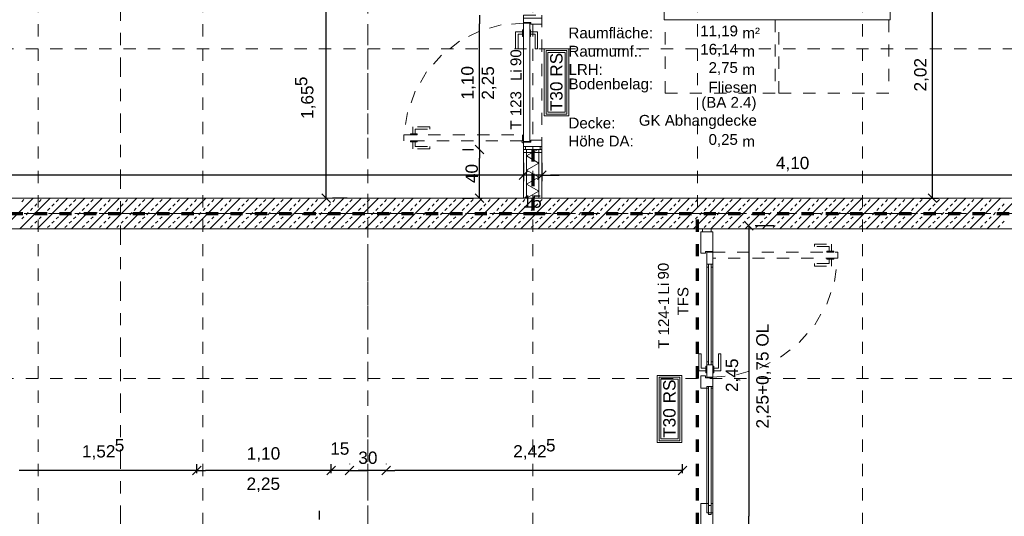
# Model space of a CAD drawing. Header units: metres. Extents: x -45.2 to 14.3, y -31.8 to 10.2.
# Tile 61 of 152: x -31.2 to -23.1, y -7.9 to -3.8. Entities that reach past the tile are written whole.
import ezdxf

# ---------------------------------------------------------------- set-up
doc = ezdxf.new("R2010")
doc.units = ezdxf.units.M
doc.header["$LTSCALE"] = 0.05
for name, pattern in [('Achsen 01', [5.291531, 3.175, -1.058062, 0.352704, -0.705764]), ('gestrichelt - 01', [2, 1, -1]), ('ISO-07 Punktiert', [0.889, 0.127, -0.762]), ('Raster 01', [2, 1, -1]), ('VW-01 Strichlinie kurz', [2, 1, -1])]:
    doc.linetypes.add(name, pattern=pattern)
doc.layers.get('0').update_dxf_attribs({"lineweight": 25})
for name, color, linetype, lineweight in [('013_Beton und Stahlbetonarbeiten-000 Unterzüge', 7, 'ISO-07 Punktiert', 13), ('013_Beton und Stahlbetonarbeiten-340 Innenwände', 7, 'Continuous', 18), ('027_Tischlerarbeiten-340 Innentüren', 7, 'Continuous', 9), ('031_Metallbauarbeiten-340 Innentüren _ Elemente', 7, 'Continuous', 9), ('039_Trockenbauarbeiten-000 Sturz', 7, 'ISO-07 Punktiert', 9), ('039_Trockenbauarbeiten-340 Gipskarton', 7, 'Continuous', 9), ('AV1-Brandschutzkonzept-Brandschutzkonzept', 7, 'Continuous', 5), ('AV1-Einrichtung Bemaßung', 7, 'Continuous', 9), ('AV1-Schnitt Achsen', 7, 'Achsen 01', 18), ('AV1-Stempel-Raumstempel', 7, 'Continuous', 9)]:
    doc.layers.add(name, color=color, linetype=linetype, lineweight=lineweight)
for name, color, linetype, lineweight, true_color in [('039_Trockenbauarbeiten-340 Dämmung', 7, 'Continuous', 9, 0xc0c0c0), ('045_Sanitärausstattung-allg.', 9, 'Continuous', 9, 0x808080), ('AV1-Achsen', 1, 'Achsen 01', 18, 0xff0000), ('AV1-Raster', 7, 'Raster 01', 9, 0xa6a6a6)]:
    doc.layers.add(name, color=color, linetype=linetype, lineweight=lineweight, true_color=true_color)
doc.styles.add('Arial', font='arial.ttf')

msp = doc.modelspace()

# ---------------------------------------------------------------- linework, layer by layer
at = {"color": 0, "linetype": 'ByBlock', "lineweight": -2}
for p, q in [((-27.436, -3.775), (-27.436, -3.8457)), ((-27.436, -4.875), (-27.436, -4.8043)), ((-27.436, -4.875), (-27.436, -4.9457)), ((-27.075, -5.085), (-27.1457, -5.085)), ((-27.075, -5.085), (-27.1457, -5.085)), ((-26.925, -5.085), (-26.8543, -5.085)), ((-26.925, -5.085), (-26.8543, -5.085)), ((-28.69, -5.275), (-28.69, -5.2043)), ((-27.436, -5.275), (-27.436, -5.2043)), ((-23.7274, -5.275), (-23.7274, -5.2043)), ((-25.23, -5.5), (-25.23, -5.5707)), ((-29.75, -7.5034), (-29.8207, -7.5034)), ((-29.75, -7.5034), (-29.6793, -7.5034)), ((-28.65, -7.5034), (-28.7207, -7.5034)), ((-28.65, -7.5034), (-28.7207, -7.5034)), ((-28.5, -7.5034), (-28.4293, -7.5034)), ((-28.5, -7.5034), (-28.4293, -7.5034)), ((-28.2, -7.5034), (-28.2707, -7.5034)), ((-28.2, -7.5034), (-28.1293, -7.5034)), ((-25.775, -7.5034), (-25.8457, -7.5034)), ((-25.23, -7.95), (-25.23, -7.8793))]:
    msp.add_line(p, q, dxfattribs=at)
at = {"color": 0, "linetype": 'Continuous', "lineweight": 15}
for p, q in [((-27.4006, -4.9104), (-27.4713, -4.8396)), ((-27.4713, -4.8396), (-27.4006, -4.9104)), ((-27.0396, -5.0497), (-27.1104, -5.1204)), ((-27.0396, -5.0497), (-27.1104, -5.1204)), ((-26.9604, -5.1204), (-26.8896, -5.0497)), ((-26.9604, -5.1204), (-26.8896, -5.0497)), ((-28.6546, -5.3104), (-28.7254, -5.2396)), ((-27.4006, -5.3104), (-27.4713, -5.2396)), ((-23.692, -5.3104), (-23.7627, -5.2396)), ((-25.2654, -5.4646), (-25.1946, -5.5354)), ((-29.7146, -7.468), (-29.7854, -7.5387)), ((-29.7854, -7.5387), (-29.7146, -7.468)), ((-28.6146, -7.468), (-28.6854, -7.5387)), ((-28.6146, -7.468), (-28.6854, -7.5387)), ((-28.5354, -7.5387), (-28.4646, -7.468)), ((-28.5354, -7.5387), (-28.4646, -7.468)), ((-28.1646, -7.468), (-28.2354, -7.5387)), ((-28.2354, -7.5387), (-28.1646, -7.468)), ((-25.7396, -7.468), (-25.8104, -7.5387))]:
    msp.add_line(p, q, dxfattribs=at)
at = {"layer": '013_Beton und Stahlbetonarbeiten-000 Unterzüge', "linetype": 'VW-01 Strichlinie kurz'}
msp.add_line((-25.525, -16.075), (-25.525, -5.525), dxfattribs=at)
at = {"layer": '013_Beton und Stahlbetonarbeiten-340 Innenwände', "color": 251, "linetype": 'Continuous', "lineweight": 13, "true_color": 0x4c4c4c}
for p, q in [((-31.0909, -5.275), (-31.3409, -5.525)), ((-30.9495, -5.275), (-31.1995, -5.525)), ((-31.1834, -5.3033), (-31.1657, -5.2856)), ((-30.8081, -5.275), (-31.0581, -5.525)), ((-31.042, -5.3033), (-31.0243, -5.2856)), ((-30.6666, -5.275), (-30.9166, -5.525)), ((-30.9006, -5.3033), (-30.8829, -5.2856)), ((-30.5252, -5.275), (-30.7752, -5.525)), ((-30.7591, -5.3033), (-30.7415, -5.2856)), ((-30.3838, -5.275), (-30.6338, -5.525)), ((-30.6177, -5.3033), (-30.6, -5.2856)), ((-30.2424, -5.275), (-30.4924, -5.525)), ((-30.4763, -5.3033), (-30.4586, -5.2856)), ((-30.101, -5.275), (-30.351, -5.525)), ((-30.3349, -5.3033), (-30.3172, -5.2856)), ((-29.9595, -5.275), (-30.2095, -5.525)), ((-30.1935, -5.3033), (-30.1758, -5.2856)), ((-29.8181, -5.275), (-30.0681, -5.525)), ((-30.052, -5.3033), (-30.0344, -5.2856)), ((-29.6767, -5.275), (-29.9267, -5.525)), ((-29.9106, -5.3033), (-29.8929, -5.2856)), ((-29.5353, -5.275), (-29.7853, -5.525)), ((-29.7692, -5.3033), (-29.7515, -5.2856)), ((-29.3939, -5.275), (-29.6439, -5.525)), ((-29.6278, -5.3033), (-29.6101, -5.2856)), ((-29.2524, -5.275), (-29.5024, -5.525)), ((-29.4864, -5.3033), (-29.4687, -5.2856)), ((-29.111, -5.275), (-29.361, -5.525)), ((-29.3449, -5.3033), (-29.3273, -5.2856)), ((-28.9696, -5.275), (-29.2196, -5.525)), ((-29.2035, -5.3033), (-29.1858, -5.2856)), ((-28.8282, -5.275), (-29.0782, -5.525)), ((-29.0621, -5.3033), (-29.0444, -5.2856)), ((-28.6867, -5.275), (-28.9367, -5.525)), ((-28.9207, -5.3033), (-28.903, -5.2856)), ((-28.5453, -5.275), (-28.7953, -5.525)), ((-28.7792, -5.3033), (-28.7616, -5.2856)), ((-28.4039, -5.275), (-28.6539, -5.525)), ((-28.6378, -5.3033), (-28.6201, -5.2856)), ((-28.2625, -5.275), (-28.5125, -5.525)), ((-28.4964, -5.3033), (-28.4787, -5.2856)), ((-28.1211, -5.275), (-28.3711, -5.525)), ((-28.355, -5.3033), (-28.3373, -5.2856)), ((-27.9796, -5.275), (-28.2296, -5.525)), ((-28.2136, -5.3033), (-28.1959, -5.2856)), ((-27.8382, -5.275), (-28.0882, -5.525)), ((-28.0721, -5.3033), (-28.0545, -5.2856)), ((-27.6968, -5.275), (-27.9468, -5.525)), ((-27.9307, -5.3033), (-27.913, -5.2856)), ((-27.5554, -5.275), (-27.8054, -5.525)), ((-27.7893, -5.3033), (-27.7716, -5.2856)), ((-27.414, -5.275), (-27.664, -5.525)), ((-27.6479, -5.3033), (-27.6302, -5.2856)), ((-27.2725, -5.275), (-27.5225, -5.525)), ((-27.5065, -5.3033), (-27.4888, -5.2856)), ((-27.1311, -5.275), (-27.3811, -5.525)), ((-27.365, -5.3033), (-27.3474, -5.2856)), ((-26.9897, -5.275), (-27.2397, -5.525)), ((-27.2236, -5.3033), (-27.2059, -5.2856)), ((-26.8483, -5.275), (-27.0983, -5.525)), ((-27.0822, -5.3033), (-27.0645, -5.2856)), ((-26.7068, -5.275), (-26.9568, -5.525)), ((-26.9408, -5.3033), (-26.9231, -5.2856)), ((-26.5654, -5.275), (-26.8154, -5.525)), ((-26.7993, -5.3033), (-26.7817, -5.2856)), ((-26.424, -5.275), (-26.674, -5.525)), ((-26.6579, -5.3033), (-26.6402, -5.2856)), ((-26.2826, -5.275), (-26.5326, -5.525)), ((-26.5165, -5.3033), (-26.4988, -5.2856)), ((-26.1412, -5.275), (-26.3912, -5.525)), ((-26.3751, -5.3033), (-26.3574, -5.2856)), ((-25.9997, -5.275), (-26.2497, -5.525)), ((-26.2337, -5.3033), (-26.216, -5.2856)), ((-25.8583, -5.275), (-26.1083, -5.525)), ((-26.0922, -5.3033), (-26.0746, -5.2856)), ((-25.7169, -5.275), (-25.9669, -5.525)), ((-25.9508, -5.3033), (-25.9331, -5.2856)), ((-25.5755, -5.275), (-25.8255, -5.525)), ((-25.8094, -5.3033), (-25.7917, -5.2856)), ((-25.4341, -5.275), (-25.6841, -5.525)), ((-25.668, -5.3033), (-25.6503, -5.2856)), ((-25.2926, -5.275), (-25.5426, -5.525)), ((-25.5266, -5.3033), (-25.5089, -5.2856)), ((-25.1512, -5.275), (-25.4012, -5.525)), ((-25.3851, -5.3033), (-25.3675, -5.2856)), ((-25.0098, -5.275), (-25.2598, -5.525)), ((-25.2437, -5.3033), (-25.226, -5.2856)), ((-24.8684, -5.275), (-25.1184, -5.525)), ((-25.1023, -5.3033), (-25.0846, -5.2856)), ((-24.7269, -5.275), (-24.9769, -5.525)), ((-24.9609, -5.3033), (-24.9432, -5.2856)), ((-24.5855, -5.275), (-24.8355, -5.525)), ((-24.8194, -5.3033), (-24.8018, -5.2856)), ((-24.4441, -5.275), (-24.6941, -5.525)), ((-24.678, -5.3033), (-24.6603, -5.2856)), ((-24.3027, -5.275), (-24.5527, -5.525)), ((-24.5366, -5.3033), (-24.5189, -5.2856)), ((-24.1613, -5.275), (-24.4113, -5.525)), ((-24.3952, -5.3033), (-24.3775, -5.2856)), ((-24.0198, -5.275), (-24.2698, -5.525)), ((-24.2538, -5.3033), (-24.2361, -5.2856)), ((-23.8784, -5.275), (-24.1284, -5.525)), ((-24.1123, -5.3033), (-24.0947, -5.2856)), ((-23.737, -5.275), (-23.987, -5.525)), ((-23.9709, -5.3033), (-23.9532, -5.2856)), ((-23.5956, -5.275), (-23.8456, -5.525)), ((-23.8295, -5.3033), (-23.8118, -5.2856)), ((-23.4542, -5.275), (-23.7042, -5.525)), ((-23.6881, -5.3033), (-23.6704, -5.2856)), ((-23.3127, -5.275), (-23.5627, -5.525)), ((-23.5467, -5.3033), (-23.529, -5.2856)), ((-23.1713, -5.275), (-23.4213, -5.525)), ((-23.4052, -5.3033), (-23.3876, -5.2856)), ((-23.0299, -5.275), (-23.2799, -5.525)), ((-23.2638, -5.3033), (-23.2461, -5.2856)), ((-31.1481, -5.4094), (-31.1304, -5.3917)), ((-31.1127, -5.374), (-31.095, -5.3563)), ((-31.0773, -5.3387), (-31.0597, -5.321)), ((-31.0066, -5.4094), (-30.989, -5.3917)), ((-30.9713, -5.374), (-30.9536, -5.3563)), ((-30.9359, -5.3387), (-30.9182, -5.321)), ((-30.8652, -5.4094), (-30.8475, -5.3917)), ((-30.8299, -5.374), (-30.8122, -5.3563)), ((-30.7945, -5.3387), (-30.7768, -5.321)), ((-30.7238, -5.4094), (-30.7061, -5.3917)), ((-30.6884, -5.374), (-30.6708, -5.3563)), ((-30.6531, -5.3387), (-30.6354, -5.321)), ((-30.5824, -5.4094), (-30.5647, -5.3917)), ((-30.547, -5.374), (-30.5293, -5.3563)), ((-30.5117, -5.3387), (-30.494, -5.321)), ((-30.4409, -5.4094), (-30.4233, -5.3917)), ((-30.4056, -5.374), (-30.3879, -5.3563)), ((-30.3702, -5.3387), (-30.3526, -5.321)), ((-30.2995, -5.4094), (-30.2818, -5.3917)), ((-30.2642, -5.374), (-30.2465, -5.3563)), ((-30.2288, -5.3387), (-30.2111, -5.321)), ((-30.1581, -5.4094), (-30.1404, -5.3917)), ((-30.1227, -5.374), (-30.1051, -5.3563)), ((-30.0874, -5.3387), (-30.0697, -5.321)), ((-30.0167, -5.4094), (-29.999, -5.3917)), ((-29.9813, -5.374), (-29.9636, -5.3563)), ((-29.946, -5.3387), (-29.9283, -5.321)), ((-29.8753, -5.4094), (-29.8576, -5.3917)), ((-29.8399, -5.374), (-29.8222, -5.3563)), ((-29.8046, -5.3387), (-29.7869, -5.321)), ((-29.7338, -5.4094), (-29.7162, -5.3917)), ((-29.6985, -5.374), (-29.6808, -5.3563)), ((-29.6631, -5.3387), (-29.6455, -5.321)), ((-29.5924, -5.4094), (-29.5747, -5.3917)), ((-29.5571, -5.374), (-29.5394, -5.3563)), ((-29.5217, -5.3387), (-29.504, -5.321)), ((-29.451, -5.4094), (-29.4333, -5.3917)), ((-29.4156, -5.374), (-29.398, -5.3563)), ((-29.3803, -5.3387), (-29.3626, -5.321)), ((-29.3096, -5.4094), (-29.2919, -5.3917)), ((-29.2742, -5.374), (-29.2565, -5.3563)), ((-29.2389, -5.3387), (-29.2212, -5.321)), ((-29.1682, -5.4094), (-29.1505, -5.3917)), ((-29.1328, -5.374), (-29.1151, -5.3563)), ((-29.0974, -5.3387), (-29.0798, -5.321)), ((-29.0267, -5.4094), (-29.0091, -5.3917)), ((-28.9914, -5.374), (-28.9737, -5.3563)), ((-28.956, -5.3387), (-28.9383, -5.321)), ((-28.8853, -5.4094), (-28.8676, -5.3917)), ((-28.85, -5.374), (-28.8323, -5.3563)), ((-28.8146, -5.3387), (-28.7969, -5.321)), ((-28.7439, -5.4094), (-28.7262, -5.3917)), ((-28.7085, -5.374), (-28.6909, -5.3563)), ((-28.6732, -5.3387), (-28.6555, -5.321)), ((-28.6025, -5.4094), (-28.5848, -5.3917)), ((-28.5671, -5.374), (-28.5494, -5.3563)), ((-28.5318, -5.3387), (-28.5141, -5.321)), ((-28.461, -5.4094), (-28.4434, -5.3917)), ((-28.4257, -5.374), (-28.408, -5.3563)), ((-28.3903, -5.3387), (-28.3727, -5.321)), ((-28.3196, -5.4094), (-28.3019, -5.3917)), ((-28.2843, -5.374), (-28.2666, -5.3563)), ((-28.2489, -5.3387), (-28.2312, -5.321)), ((-28.1782, -5.4094), (-28.1605, -5.3917)), ((-28.1428, -5.374), (-28.1252, -5.3563)), ((-28.1075, -5.3387), (-28.0898, -5.321)), ((-28.0368, -5.4094), (-28.0191, -5.3917)), ((-28.0014, -5.374), (-27.9838, -5.3563)), ((-27.9661, -5.3387), (-27.9484, -5.321)), ((-27.8954, -5.4094), (-27.8777, -5.3917)), ((-27.86, -5.374), (-27.8423, -5.3563)), ((-27.8247, -5.3387), (-27.807, -5.321)), ((-27.7539, -5.4094), (-27.7363, -5.3917)), ((-27.7186, -5.374), (-27.7009, -5.3563)), ((-27.6832, -5.3387), (-27.6656, -5.321)), ((-27.6125, -5.4094), (-27.5948, -5.3917)), ((-27.5772, -5.374), (-27.5595, -5.3563)), ((-27.5418, -5.3387), (-27.5241, -5.321)), ((-27.4711, -5.4094), (-27.4534, -5.3917)), ((-27.4357, -5.374), (-27.4181, -5.3563)), ((-27.4004, -5.3387), (-27.3827, -5.321)), ((-27.3297, -5.4094), (-27.312, -5.3917)), ((-27.2943, -5.374), (-27.2766, -5.3563)), ((-27.259, -5.3387), (-27.2413, -5.321)), ((-27.1883, -5.4094), (-27.1706, -5.3917)), ((-27.1529, -5.374), (-27.1352, -5.3563)), ((-27.1175, -5.3387), (-27.0999, -5.321)), ((-27.0468, -5.4094), (-27.0292, -5.3917)), ((-27.0115, -5.374), (-26.9938, -5.3563)), ((-26.9761, -5.3387), (-26.9584, -5.321)), ((-26.9054, -5.4094), (-26.8877, -5.3917)), ((-26.8701, -5.374), (-26.8524, -5.3563)), ((-26.8347, -5.3387), (-26.817, -5.321)), ((-26.764, -5.4094), (-26.7463, -5.3917)), ((-26.7286, -5.374), (-26.711, -5.3563)), ((-26.6933, -5.3387), (-26.6756, -5.321)), ((-26.6226, -5.4094), (-26.6049, -5.3917)), ((-26.5872, -5.374), (-26.5695, -5.3563)), ((-26.5519, -5.3387), (-26.5342, -5.321)), ((-26.4811, -5.4094), (-26.4635, -5.3917)), ((-26.4458, -5.374), (-26.4281, -5.3563)), ((-26.4104, -5.3387), (-26.3928, -5.321)), ((-26.3397, -5.4094), (-26.322, -5.3917)), ((-26.3044, -5.374), (-26.2867, -5.3563)), ((-26.269, -5.3387), (-26.2513, -5.321)), ((-26.1983, -5.4094), (-26.1806, -5.3917)), ((-26.163, -5.374), (-26.1453, -5.3563)), ((-26.1276, -5.3387), (-26.1099, -5.321)), ((-26.0569, -5.4094), (-26.0392, -5.3917)), ((-26.0215, -5.374), (-26.0039, -5.3563)), ((-25.9862, -5.3387), (-25.9685, -5.321)), ((-25.9155, -5.4094), (-25.8978, -5.3917)), ((-25.8801, -5.374), (-25.8624, -5.3563)), ((-25.8448, -5.3387), (-25.8271, -5.321)), ((-25.774, -5.4094), (-25.7564, -5.3917)), ((-25.7387, -5.374), (-25.721, -5.3563)), ((-25.7033, -5.3387), (-25.6857, -5.321)), ((-25.6326, -5.4094), (-25.6149, -5.3917)), ((-25.5973, -5.374), (-25.5796, -5.3563)), ((-25.5619, -5.3387), (-25.5442, -5.321)), ((-25.4912, -5.4094), (-25.4735, -5.3917)), ((-25.4558, -5.374), (-25.4382, -5.3563)), ((-25.4205, -5.3387), (-25.4028, -5.321)), ((-25.3498, -5.4094), (-25.3321, -5.3917)), ((-25.3144, -5.374), (-25.2967, -5.3563)), ((-25.2791, -5.3387), (-25.2614, -5.321)), ((-25.2084, -5.4094), (-25.1907, -5.3917)), ((-25.173, -5.374), (-25.1553, -5.3563)), ((-25.1376, -5.3387), (-25.12, -5.321)), ((-25.0669, -5.4094), (-25.0493, -5.3917)), ((-25.0316, -5.374), (-25.0139, -5.3563)), ((-24.9962, -5.3387), (-24.9785, -5.321)), ((-24.9255, -5.4094), (-24.9078, -5.3917)), ((-24.8902, -5.374), (-24.8725, -5.3563)), ((-24.8548, -5.3387), (-24.8371, -5.321)), ((-24.7841, -5.4094), (-24.7664, -5.3917)), ((-24.7487, -5.374), (-24.7311, -5.3563)), ((-24.7134, -5.3387), (-24.6957, -5.321)), ((-24.6427, -5.4094), (-24.625, -5.3917)), ((-24.6073, -5.374), (-24.5896, -5.3563)), ((-24.572, -5.3387), (-24.5543, -5.321)), ((-24.5012, -5.4094), (-24.4836, -5.3917)), ((-24.4659, -5.374), (-24.4482, -5.3563)), ((-24.4305, -5.3387), (-24.4129, -5.321)), ((-24.3598, -5.4094), (-24.3422, -5.3917)), ((-24.3245, -5.374), (-24.3068, -5.3563)), ((-24.2891, -5.3387), (-24.2714, -5.321)), ((-24.2184, -5.4094), (-24.2007, -5.3917)), ((-24.1831, -5.374), (-24.1654, -5.3563)), ((-24.1477, -5.3387), (-24.13, -5.321)), ((-24.077, -5.4094), (-24.0593, -5.3917)), ((-24.0416, -5.374), (-24.024, -5.3563)), ((-24.0063, -5.3387), (-23.9886, -5.321)), ((-23.9356, -5.4094), (-23.9179, -5.3917)), ((-23.9002, -5.374), (-23.8825, -5.3563)), ((-23.8649, -5.3387), (-23.8472, -5.321)), ((-23.7941, -5.4094), (-23.7765, -5.3917)), ((-23.7588, -5.374), (-23.7411, -5.3563)), ((-23.7234, -5.3387), (-23.7058, -5.321)), ((-23.6527, -5.4094), (-23.635, -5.3917)), ((-23.6174, -5.374), (-23.5997, -5.3563)), ((-23.582, -5.3387), (-23.5643, -5.321)), ((-23.5113, -5.4094), (-23.4936, -5.3917)), ((-23.4759, -5.374), (-23.4583, -5.3563)), ((-23.4406, -5.3387), (-23.4229, -5.321)), ((-23.3699, -5.4094), (-23.3522, -5.3917)), ((-23.3345, -5.374), (-23.3168, -5.3563)), ((-23.2992, -5.3387), (-23.2815, -5.321)), ((-23.2285, -5.4094), (-23.2108, -5.3917)), ((-23.1931, -5.374), (-23.1754, -5.3563)), ((-23.1577, -5.3387), (-23.1401, -5.321)), ((-31.1834, -5.4447), (-31.1657, -5.427)), ((-31.0773, -5.4801), (-31.0597, -5.4624)), ((-31.042, -5.4447), (-31.0243, -5.427)), ((-30.9359, -5.4801), (-30.9182, -5.4624)), ((-30.9006, -5.4447), (-30.8829, -5.427)), ((-30.7945, -5.4801), (-30.7768, -5.4624)), ((-30.7591, -5.4447), (-30.7415, -5.427)), ((-30.6531, -5.4801), (-30.6354, -5.4624)), ((-30.6177, -5.4447), (-30.6, -5.427)), ((-30.5117, -5.4801), (-30.494, -5.4624)), ((-30.4763, -5.4447), (-30.4586, -5.427)), ((-30.3702, -5.4801), (-30.3526, -5.4624)), ((-30.3349, -5.4447), (-30.3172, -5.427)), ((-30.2288, -5.4801), (-30.2111, -5.4624)), ((-30.1935, -5.4447), (-30.1758, -5.427)), ((-30.0874, -5.4801), (-30.0697, -5.4624)), ((-30.052, -5.4447), (-30.0344, -5.427)), ((-29.946, -5.4801), (-29.9283, -5.4624)), ((-29.9106, -5.4447), (-29.8929, -5.427)), ((-29.8046, -5.4801), (-29.7869, -5.4624)), ((-29.7692, -5.4447), (-29.7515, -5.427)), ((-29.6631, -5.4801), (-29.6455, -5.4624)), ((-29.6278, -5.4447), (-29.6101, -5.427)), ((-29.5217, -5.4801), (-29.504, -5.4624)), ((-29.4864, -5.4447), (-29.4687, -5.427)), ((-29.3803, -5.4801), (-29.3626, -5.4624)), ((-29.3449, -5.4447), (-29.3273, -5.427)), ((-29.2389, -5.4801), (-29.2212, -5.4624)), ((-29.2035, -5.4447), (-29.1858, -5.427)), ((-29.0974, -5.4801), (-29.0798, -5.4624)), ((-29.0621, -5.4447), (-29.0444, -5.427)), ((-28.956, -5.4801), (-28.9383, -5.4624)), ((-28.9207, -5.4447), (-28.903, -5.427)), ((-28.8146, -5.4801), (-28.7969, -5.4624)), ((-28.7792, -5.4447), (-28.7616, -5.427)), ((-28.6732, -5.4801), (-28.6555, -5.4624)), ((-28.6378, -5.4447), (-28.6201, -5.427)), ((-28.5318, -5.4801), (-28.5141, -5.4624)), ((-28.4964, -5.4447), (-28.4787, -5.427)), ((-28.3903, -5.4801), (-28.3727, -5.4624)), ((-28.355, -5.4447), (-28.3373, -5.427)), ((-28.2489, -5.4801), (-28.2312, -5.4624)), ((-28.2136, -5.4447), (-28.1959, -5.427)), ((-28.1075, -5.4801), (-28.0898, -5.4624)), ((-28.0721, -5.4447), (-28.0545, -5.427)), ((-27.9661, -5.4801), (-27.9484, -5.4624)), ((-27.9307, -5.4447), (-27.913, -5.427)), ((-27.8247, -5.4801), (-27.807, -5.4624)), ((-27.7893, -5.4447), (-27.7716, -5.427)), ((-27.6832, -5.4801), (-27.6656, -5.4624)), ((-27.6479, -5.4447), (-27.6302, -5.427)), ((-27.5418, -5.4801), (-27.5241, -5.4624)), ((-27.5065, -5.4447), (-27.4888, -5.427)), ((-27.4004, -5.4801), (-27.3827, -5.4624)), ((-27.365, -5.4447), (-27.3474, -5.427)), ((-27.259, -5.4801), (-27.2413, -5.4624)), ((-27.2236, -5.4447), (-27.2059, -5.427)), ((-27.1175, -5.4801), (-27.0999, -5.4624)), ((-27.0822, -5.4447), (-27.0645, -5.427)), ((-26.9761, -5.4801), (-26.9584, -5.4624)), ((-26.9408, -5.4447), (-26.9231, -5.427)), ((-26.8347, -5.4801), (-26.817, -5.4624)), ((-26.7993, -5.4447), (-26.7817, -5.427)), ((-26.6933, -5.4801), (-26.6756, -5.4624)), ((-26.6579, -5.4447), (-26.6402, -5.427)), ((-26.5519, -5.4801), (-26.5342, -5.4624)), ((-26.5165, -5.4447), (-26.4988, -5.427)), ((-26.4104, -5.4801), (-26.3928, -5.4624)), ((-26.3751, -5.4447), (-26.3574, -5.427)), ((-26.269, -5.4801), (-26.2513, -5.4624)), ((-26.2337, -5.4447), (-26.216, -5.427)), ((-26.1276, -5.4801), (-26.1099, -5.4624)), ((-26.0922, -5.4447), (-26.0746, -5.427)), ((-25.9862, -5.4801), (-25.9685, -5.4624)), ((-25.9508, -5.4447), (-25.9331, -5.427)), ((-25.8448, -5.4801), (-25.8271, -5.4624)), ((-25.8094, -5.4447), (-25.7917, -5.427)), ((-25.7033, -5.4801), (-25.6857, -5.4624)), ((-25.668, -5.4447), (-25.6503, -5.427)), ((-25.5619, -5.4801), (-25.5442, -5.4624)), ((-25.5266, -5.4447), (-25.5089, -5.427)), ((-25.4205, -5.4801), (-25.4028, -5.4624)), ((-25.3851, -5.4447), (-25.3675, -5.427)), ((-25.2791, -5.4801), (-25.2614, -5.4624)), ((-25.2437, -5.4447), (-25.226, -5.427)), ((-25.1376, -5.4801), (-25.12, -5.4624)), ((-25.1023, -5.4447), (-25.0846, -5.427)), ((-24.9962, -5.4801), (-24.9785, -5.4624)), ((-24.9609, -5.4447), (-24.9432, -5.427)), ((-24.8548, -5.4801), (-24.8371, -5.4624)), ((-24.8194, -5.4447), (-24.8018, -5.427)), ((-24.7134, -5.4801), (-24.6957, -5.4624)), ((-24.678, -5.4447), (-24.6603, -5.427)), ((-24.572, -5.4801), (-24.5543, -5.4624)), ((-24.5366, -5.4447), (-24.5189, -5.427)), ((-24.4305, -5.4801), (-24.4129, -5.4624)), ((-24.3952, -5.4447), (-24.3775, -5.427)), ((-24.2891, -5.4801), (-24.2714, -5.4624)), ((-24.2538, -5.4447), (-24.2361, -5.427)), ((-24.1477, -5.4801), (-24.13, -5.4624)), ((-24.1123, -5.4447), (-24.0947, -5.427)), ((-24.0063, -5.4801), (-23.9886, -5.4624)), ((-23.9709, -5.4447), (-23.9532, -5.427)), ((-23.8649, -5.4801), (-23.8472, -5.4624)), ((-23.8295, -5.4447), (-23.8118, -5.427)), ((-23.7234, -5.4801), (-23.7058, -5.4624)), ((-23.6881, -5.4447), (-23.6704, -5.427)), ((-23.582, -5.4801), (-23.5643, -5.4624)), ((-23.5467, -5.4447), (-23.529, -5.427)), ((-23.4406, -5.4801), (-23.4229, -5.4624)), ((-23.4052, -5.4447), (-23.3876, -5.427)), ((-23.2992, -5.4801), (-23.2815, -5.4624)), ((-23.2638, -5.4447), (-23.2461, -5.427)), ((-23.1577, -5.4801), (-23.1401, -5.4624)), ((-31.1127, -5.5154), (-31.095, -5.4978)), ((-30.9713, -5.5154), (-30.9536, -5.4978)), ((-30.8299, -5.5154), (-30.8122, -5.4978)), ((-30.6884, -5.5154), (-30.6708, -5.4978)), ((-30.547, -5.5154), (-30.5293, -5.4978)), ((-30.4056, -5.5154), (-30.3879, -5.4978)), ((-30.2642, -5.5154), (-30.2465, -5.4978)), ((-30.1227, -5.5154), (-30.1051, -5.4978)), ((-29.9813, -5.5154), (-29.9636, -5.4978)), ((-29.8399, -5.5154), (-29.8222, -5.4978)), ((-29.6985, -5.5154), (-29.6808, -5.4978)), ((-29.5571, -5.5154), (-29.5394, -5.4978)), ((-29.4156, -5.5154), (-29.398, -5.4978)), ((-29.2742, -5.5154), (-29.2565, -5.4978)), ((-29.1328, -5.5154), (-29.1151, -5.4978)), ((-28.9914, -5.5154), (-28.9737, -5.4978)), ((-28.85, -5.5154), (-28.8323, -5.4978)), ((-28.7085, -5.5154), (-28.6909, -5.4978)), ((-28.5671, -5.5154), (-28.5494, -5.4978)), ((-28.4257, -5.5154), (-28.408, -5.4978)), ((-28.2843, -5.5154), (-28.2666, -5.4978)), ((-28.1428, -5.5154), (-28.1252, -5.4978)), ((-28.0014, -5.5154), (-27.9838, -5.4978)), ((-27.86, -5.5154), (-27.8423, -5.4978)), ((-27.7186, -5.5154), (-27.7009, -5.4978)), ((-27.5772, -5.5154), (-27.5595, -5.4978)), ((-27.4357, -5.5154), (-27.4181, -5.4978)), ((-27.2943, -5.5154), (-27.2766, -5.4978)), ((-27.1529, -5.5154), (-27.1352, -5.4978)), ((-27.0115, -5.5154), (-26.9938, -5.4978)), ((-26.8701, -5.5154), (-26.8524, -5.4978)), ((-26.7286, -5.5154), (-26.711, -5.4978)), ((-26.5872, -5.5154), (-26.5695, -5.4978)), ((-26.4458, -5.5154), (-26.4281, -5.4978)), ((-26.3044, -5.5154), (-26.2867, -5.4978)), ((-26.163, -5.5154), (-26.1453, -5.4978)), ((-26.0215, -5.5154), (-26.0039, -5.4978)), ((-25.8801, -5.5154), (-25.8624, -5.4978)), ((-25.7387, -5.5154), (-25.721, -5.4978)), ((-25.5973, -5.5154), (-25.5796, -5.4978)), ((-25.4558, -5.5154), (-25.4382, -5.4978)), ((-25.3144, -5.5154), (-25.2967, -5.4978)), ((-25.173, -5.5154), (-25.1553, -5.4978)), ((-25.0316, -5.5154), (-25.0139, -5.4978)), ((-24.8902, -5.5154), (-24.8725, -5.4978)), ((-24.7487, -5.5154), (-24.7311, -5.4978)), ((-24.6073, -5.5154), (-24.5896, -5.4978)), ((-24.4659, -5.5154), (-24.4482, -5.4978)), ((-24.3245, -5.5154), (-24.3068, -5.4978)), ((-24.1831, -5.5154), (-24.1654, -5.4978)), ((-24.0416, -5.5154), (-24.024, -5.4978)), ((-23.9002, -5.5154), (-23.8825, -5.4978)), ((-23.7588, -5.5154), (-23.7411, -5.4978)), ((-23.6174, -5.5154), (-23.5997, -5.4978)), ((-23.4759, -5.5154), (-23.4583, -5.4978)), ((-23.3345, -5.5154), (-23.3168, -5.4978)), ((-23.1931, -5.5154), (-23.1754, -5.4978))]:
    msp.add_line(p, q, dxfattribs=at)
at = {"layer": '013_Beton und Stahlbetonarbeiten-340 Innenwände'}
msp.add_lwpolyline([(-36.325, -5.275), (-36.325, -5.525), (-22.825, -5.525), (-22.825, -5.275)], close=True, dxfattribs=at)
at = {"layer": '027_Tischlerarbeiten-340 Innentüren', "color": 253, "linetype": 'gestrichelt - 01', "lineweight": 9, "true_color": 0xa6a6a6}
msp.add_lwpolyline([(-27.075, -3.84), (-27.2587, -3.8561), (-27.4361, -3.9065), (-27.6008, -3.9896), (-27.7468, -4.1022), (-27.869, -4.2404), (-27.9628, -4.3992), (-28.025, -4.5728), (-28.0533, -4.7551)], dxfattribs=at)
at = {"layer": '027_Tischlerarbeiten-340 Innentüren'}
for points in [[(-27.075, -3.835), (-27.015, -3.835), (-27.015, -3.85), (-26.925, -3.85), (-26.925, -3.8), (-27.075, -3.8)], [(-27.075, -4.81), (-27.075, -3.84), (-27.025, -3.84), (-27.025, -4.81)], [(-27.0825, -3.9125), (-27.0825, -3.9325), (-27.12, -3.9325), (-27.12, -4.0525), (-27.14, -4.0525), (-27.14, -3.9125)], [(-27.075, -3.95), (-27.0825, -3.95), (-27.0825, -3.895), (-27.075, -3.895)], [(-27.0175, -3.95), (-27.025, -3.95), (-27.025, -3.895), (-27.0175, -3.895)], [(-27.0175, -3.9125), (-27.0175, -3.9325), (-26.98, -3.9325), (-26.98, -4.0525), (-26.96, -4.0525), (-26.96, -3.9125)], [(-27.09, -4.8125), (-27.0878, -4.8072), (-27.0825, -4.805), (-27.0772, -4.8072), (-27.075, -4.8125), (-27.0772, -4.8178), (-27.0825, -4.82), (-27.0878, -4.8178)], [(-27.075, -4.815), (-27.015, -4.815), (-27.015, -4.8), (-26.925, -4.8), (-26.925, -4.85), (-27.075, -4.85)], [(-26.94, -4.875), (-27.06, -4.875), (-27.06, -4.85), (-26.94, -4.85)]]:
    msp.add_lwpolyline(points, close=True, dxfattribs=at)
at = {"layer": '027_Tischlerarbeiten-340 Innentüren', "color": 253, "linetype": 'gestrichelt - 01', "lineweight": 9, "true_color": 0xa6a6a6}
for points in [[(-27.085, -4.805), (-28.055, -4.805), (-28.055, -4.755), (-27.085, -4.755)], [(-27.945, -4.7475), (-27.945, -4.755), (-28, -4.755), (-28, -4.7475)], [(-27.9825, -4.7475), (-27.9625, -4.7475), (-27.9625, -4.71), (-27.8425, -4.71), (-27.8425, -4.69), (-27.9825, -4.69)], [(-27.945, -4.805), (-27.945, -4.8125), (-28, -4.8125), (-28, -4.805)], [(-27.9825, -4.8125), (-27.9625, -4.8125), (-27.9625, -4.85), (-27.8425, -4.85), (-27.8425, -4.87), (-27.9825, -4.87)]]:
    msp.add_lwpolyline(points, close=True, dxfattribs=at)
at = {"layer": '031_Metallbauarbeiten-340 Innentüren _ Elemente'}
for points in [[(-25.585, -5.71), (-25.525, -5.71), (-25.525, -5.55), (-25.625, -5.55), (-25.625, -5.725), (-25.585, -5.725)], [(-25.61, -5.525), (-25.54, -5.525), (-25.54, -5.55), (-25.61, -5.55)], [(-25.525, -5.715), (-25.575, -5.715), (-25.575, -5.84), (-25.56, -5.84), (-25.56, -5.815), (-25.54, -5.815), (-25.54, -5.84), (-25.525, -5.84)], [(-25.56, -5.815), (-25.54, -5.815), (-25.54, -6.64), (-25.56, -6.64)], [(-25.5825, -6.6875), (-25.5825, -6.6675), (-25.62, -6.6675), (-25.62, -6.5475), (-25.64, -6.5475), (-25.64, -6.6875)], [(-25.5175, -6.6875), (-25.5175, -6.6675), (-25.48, -6.6675), (-25.48, -6.5475), (-25.46, -6.5475), (-25.46, -6.6875)], [(-25.5825, -6.65), (-25.575, -6.65), (-25.575, -6.705), (-25.5825, -6.705)], [(-25.525, -6.74), (-25.575, -6.74), (-25.575, -6.615), (-25.56, -6.615), (-25.56, -6.64), (-25.54, -6.64), (-25.54, -6.615), (-25.525, -6.615)], [(-25.525, -6.65), (-25.5175, -6.65), (-25.5175, -6.705), (-25.525, -6.705)], [(-25.56, -6.815), (-25.54, -6.815), (-25.54, -6.83), (-25.525, -6.83), (-25.525, -6.745), (-25.585, -6.745), (-25.585, -6.73), (-25.625, -6.73), (-25.625, -6.83), (-25.56, -6.83)], [(-25.56, -6.815), (-25.54, -6.815), (-25.54, -7.865), (-25.56, -7.865)], [(-25.525, -7.95), (-25.525, -7.775), (-25.54, -7.775), (-25.54, -7.79), (-25.56, -7.79), (-25.56, -7.775), (-25.625, -7.775), (-25.625, -7.95)]]:
    msp.add_lwpolyline(points, close=True, dxfattribs=at)
at = {"layer": '031_Metallbauarbeiten-340 Innentüren _ Elemente', "color": 253, "linetype": 'gestrichelt - 01', "lineweight": 9, "true_color": 0xa6a6a6}
for points in [[(-25.525, -5.715), (-24.5012, -5.715), (-24.5012, -5.765), (-25.525, -5.765)], [(-24.5537, -5.7075), (-24.5737, -5.7075), (-24.5737, -5.67), (-24.6937, -5.67), (-24.6937, -5.65), (-24.5537, -5.65)], [(-24.5912, -5.7075), (-24.5362, -5.7075), (-24.5362, -5.715), (-24.5912, -5.715)], [(-24.5537, -5.7725), (-24.5737, -5.7725), (-24.5737, -5.81), (-24.6937, -5.81), (-24.6937, -5.83), (-24.5537, -5.83)], [(-24.5912, -5.765), (-24.5362, -5.765), (-24.5362, -5.7725), (-24.5912, -5.7725)]]:
    msp.add_lwpolyline(points, close=True, dxfattribs=at)
msp.add_lwpolyline([(-25.525, -6.74), (-25.3312, -6.7215), (-25.1443, -6.6667), (-24.9712, -6.5775), (-24.8181, -6.4572), (-24.6905, -6.3102), (-24.593, -6.1416), (-24.5291, -5.9577), (-24.5012, -5.765)], dxfattribs=at)
at = {"layer": '031_Metallbauarbeiten-340 Innentüren _ Elemente', "color": 253, "true_color": 0xa6a6a6}
for points in [[(-25.575, -5.815), (-25.525, -5.815), (-25.525, -6.64), (-25.575, -6.64)], [(-25.575, -6.815), (-25.525, -6.815), (-25.525, -7.85), (-25.575, -7.85)]]:
    msp.add_lwpolyline(points, close=True, dxfattribs=at)
at = {"layer": '039_Trockenbauarbeiten-000 Sturz', "linetype": 'VW-01 Strichlinie kurz'}
msp.add_lwpolyline([(-26.925, -4.875), (-27.075, -4.875), (-27.075, -3.775), (-26.925, -3.775)], close=True, dxfattribs=at)
at = {"layer": '039_Trockenbauarbeiten-340 Dämmung'}
msp.add_lwpolyline([(-27.05, -4.875), (-27.05, -5.275), (-26.95, -5.275), (-26.95, -4.875)], close=True, dxfattribs=at)
msp.add_lwpolyline([(-27.05, -5.275), (-26.95, -5.2173), (-27.05, -5.1595), (-26.95, -5.1018), (-27.05, -5.0441), (-26.95, -4.9863), (-27.05, -4.9286), (-26.9572, -4.875)], dxfattribs=at)
at = {"layer": '039_Trockenbauarbeiten-340 Gipskarton'}
for points in [[(-26.925, -4.875), (-27.075, -4.875), (-27.075, -4.9), (-26.925, -4.9)], [(-27.05, -5.275), (-27.05, -4.9), (-27.075, -4.9), (-27.075, -5.275)], [(-26.95, -4.9), (-26.95, -5.275), (-26.925, -5.275), (-26.925, -4.9)]]:
    msp.add_lwpolyline(points, close=True, dxfattribs=at)
at = {"layer": '045_Sanitärausstattung-allg.'}
msp.add_lwpolyline([(-24.075, -3.815), (-25.925, -3.815), (-25.925, -3.265), (-24.075, -3.265)], close=True, dxfattribs=at)
at = {"layer": '045_Sanitärausstattung-allg.', "linetype": 'Raster 01'}
for points in [[(-25.015, -4.415), (-25.915, -4.415), (-25.915, -3.815), (-25.015, -3.815)], [(-24.985, -4.415), (-24.985, -3.815), (-24.085, -3.815), (-24.085, -4.415)]]:
    msp.add_lwpolyline(points, close=True, dxfattribs=at)
at = {"layer": 'AV1-Achsen'}
for p, q in [((-28.35, -26.5), (-28.35, 4.9)), ((-43.35, -5.4), (4.2, -5.4))]:
    msp.add_line(p, q, dxfattribs=at)
at = {"layer": 'AV1-Brandschutzkonzept-Brandschutzkonzept', "color": 220, "linetype": 'gestrichelt - 01', "lineweight": 70, "true_color": 0xff00bc}
for p in [(-27, -4.875), (-39.275, -5.4)]:
    msp.add_line(p, (-27, -5.4), dxfattribs=at)
at = {"layer": 'AV1-Brandschutzkonzept-Brandschutzkonzept', "color": 40, "linetype": 'gestrichelt - 01', "lineweight": 70, "true_color": 0xffc000}
for p, q in [((-27, -5.4), (-22.825, -5.4)), ((-25.65, -16.15), (-25.65, -5.4))]:
    msp.add_line(p, q, dxfattribs=at)
at = {"layer": 'AV1-Brandschutzkonzept-Brandschutzkonzept', "color": 7, "linetype": 'Continuous'}
for points in [[(-26.9053, -4.05), (-26.7053, -4.05), (-26.7053, -4.6), (-26.9053, -4.6)], [(-25.98, -6.725), (-25.78, -6.725), (-25.78, -7.275), (-25.98, -7.275)]]:
    msp.add_lwpolyline(points, close=True, dxfattribs=at)
at = {"layer": 'AV1-Brandschutzkonzept-Brandschutzkonzept', "color": 12, "linetype": 'Continuous', "true_color": 0xdd0000}
for points in [[(-26.8903, -4.065), (-26.8903, -4.585), (-26.7203, -4.585), (-26.7203, -4.065)], [(-26.7353, -4.57), (-26.8753, -4.57), (-26.8753, -4.08), (-26.7353, -4.08)], [(-25.965, -6.74), (-25.965, -7.26), (-25.795, -7.26), (-25.795, -6.74)], [(-25.81, -7.245), (-25.95, -7.245), (-25.95, -6.755), (-25.81, -6.755)]]:
    msp.add_lwpolyline(points, close=True, dxfattribs=at)
at = {"layer": 'AV1-Einrichtung Bemaßung', "color": 0, "lineweight": -2}
for p, q in [((-23.7274, -5.2043), (-23.7274, -3.3257)), ((-28.69, -5.2043), (-28.69, -3.6904)), ((-27.436, -4.8043), (-27.436, -3.8457)), ((-27.575, -4.875), (-27.486, -4.875)), ((-27.575, -4.875), (-27.486, -4.875)), ((-27.436, -5.2043), (-27.436, -4.9457)), ((-27.075, -4.985), (-27.075, -5.135)), ((-27.075, -4.985), (-27.075, -5.135)), ((-26.925, -4.985), (-26.925, -5.135)), ((-26.925, -4.985), (-26.925, -5.135)), ((-27.1457, -5.085), (-38.9543, -5.085)), ((-27.1457, -5.085), (-27.2164, -5.085)), ((-26.925, -5.085), (-27.075, -5.085)), ((-26.8543, -5.085), (-26.7836, -5.085)), ((-22.8957, -5.085), (-26.8543, -5.085)), ((-28.5179, -5.275), (-28.64, -5.275)), ((-27.575, -5.275), (-27.486, -5.275)), ((-23.8274, -5.275), (-23.6774, -5.275)), ((-25.025, -5.5), (-25.18, -5.5)), ((-25.23, -5.5707), (-25.23, -7.8793)), ((-29.75, -7.525), (-29.75, -7.4534)), ((-29.75, -7.525), (-29.75, -7.4534)), ((-28.65, -7.525), (-28.65, -7.4534)), ((-28.65, -7.525), (-28.65, -7.4534)), ((-28.5, -7.45), (-28.5, -7.4534)), ((-28.5, -7.45), (-28.5, -7.4534)), ((-28.2, -7.45), (-28.2, -7.4534)), ((-28.2, -7.45), (-28.2, -7.4534)), ((-25.775, -7.525), (-25.775, -7.4534)), ((-29.8207, -7.5034), (-31.2043, -7.5034)), ((-28.7207, -7.5034), (-29.6793, -7.5034)), ((-28.7207, -7.5034), (-28.7914, -7.5034)), ((-28.5, -7.5034), (-28.65, -7.5034)), ((-28.4293, -7.5034), (-28.3586, -7.5034)), ((-28.2707, -7.5034), (-28.4293, -7.5034)), ((-25.8457, -7.5034), (-28.1293, -7.5034)), ((-28.745, -7.9043), (-28.745, -7.8336))]:
    msp.add_line(p, q, dxfattribs=at)
at = {"layer": 'AV1-Raster'}
for p, q in [((-31.05, -22.95), (-31.05, 1.35)), ((-29.7, -22.95), (-29.7, 1.35)), ((-28.35, -22.95), (-28.35, 1.35)), ((-27, -22.95), (-27, 1.35)), ((-25.65, -22.95), (-25.65, 1.35)), ((-24.3, -22.95), (-24.3, 1.35)), ((1.35, -4.05), (-40.5, -4.05)), ((1.35, -5.4), (-40.5, -5.4)), ((1.35, -6.75), (-40.5, -6.75))]:
    msp.add_line(p, q, dxfattribs=at)
at = {"layer": 'AV1-Schnitt Achsen'}
msp.add_line((-30.375, -26.3), (-30.375, 4.7), dxfattribs=at)
at = {"layer": 'Defpoints', "color": 0, "lineweight": 0}
for p, q in [((-27.436, -4.875), (-27.436, -4.875)), ((-27.075, -4.875), (-27.075, -4.875)), ((-27.075, -4.875), (-27.075, -4.875)), ((-27.075, -5.085), (-27.075, -5.085)), ((-26.925, -5.085), (-26.925, -5.085)), ((-29.0179, -5.275), (-29.0179, -5.275)), ((-27.075, -5.275), (-27.075, -5.275)), ((-27.075, -5.275), (-27.075, -5.275)), ((-25.525, -5.5), (-25.525, -5.5)), ((-29.75, -7.5034), (-29.75, -7.5034)), ((-28.65, -7.5034), (-28.65, -7.5034)), ((-28.5, -7.5034), (-28.5, -7.5034)), ((-28.2, -7.5034), (-28.2, -7.5034))]:
    msp.add_line(p, q, dxfattribs=at)

# ---------------------------------------------------------------- texts
at = {"layer": '031_Metallbauarbeiten-340 Innentüren _ Elemente', "char_height": 0.08826, "attachment_point": 7, "rotation": 90, "style": 'Arial'}
for s, insert in [('90', (-27.0929, -4.1923)), ('Li', (-27.0914, -4.3147)), ('T 123', (-27.0929, -4.713)), ('90', (-25.8854, -5.9406)), ('Li', (-25.8839, -6.063)), ('T 124-1', (-25.8839, -6.5075))]:
    msp.add_mtext(s, dxfattribs=dict(at, insert=insert))
at = {"layer": '031_Metallbauarbeiten-340 Innentüren _ Elemente', "color": 7, "insert": (-25.7244, -6.2347), "char_height": 0.08826, "attachment_point": 7, "rotation": 90, "style": 'Arial'}
msp.add_mtext('TFS', dxfattribs=at)
at = {"layer": 'AV1-Brandschutzkonzept-Brandschutzkonzept', "color": 12, "true_color": 0xdd0000, "char_height": 0.10087, "attachment_point": 7, "rotation": 90, "style": 'Arial'}
for insert in [(-26.7549, -4.5618), (-25.8296, -7.2368)]:
    msp.add_mtext('T30 RS', dxfattribs=dict(at, insert=insert))
at = {"layer": 'AV1-Einrichtung Bemaßung', "color": 0, "attachment_point": 7, "rotation": 90, "style": 'Arial'}
for s, insert, char_height in [('2,02', (-23.7575, -4.4005), 0.10087), ('1,10', (-27.4661, -4.4664), 0.10087), ('5', (-28.8442, -4.3572), 0.1009), ('1,65', (-28.7769, -4.6256), 0.10087), ('40', (-27.4479, -5.1509), 0.10087), ('2,45', (-25.3002, -6.8614), 0.10087)]:
    msp.add_mtext(s, dxfattribs=dict(at, insert=insert, char_height=char_height))
at = {"layer": 'AV1-Einrichtung Bemaßung', "attachment_point": 7, "rotation": 90, "style": 'Arial'}
for s, insert, char_height in [('2,25', (-27.2982, -4.4679), 0.10087), ('2,25+0,75 OL', (-25.0505, -7.1601), 0.100872)]:
    msp.add_mtext(s, dxfattribs=dict(at, insert=insert, char_height=char_height))
at = {"layer": 'AV1-Einrichtung Bemaßung', "color": 0, "attachment_point": 7, "style": 'Arial'}
for s, insert, char_height in [('4,10', (-25.0097, -5.0549), 0.10087), ('15', (-27.0832, -5.3541), 0.10087), ('5', (-30.4223, -7.3492), 0.1009), ('15', (-28.6582, -7.3764), 0.10087), ('5', (-26.8917, -7.3492), 0.1009), ('1,52', (-30.6907, -7.4164), 0.10087), ('1,10', (-29.3414, -7.4332), 0.10087), ('30', (-28.428, -7.4514), 0.10087), ('2,42', (-27.1601, -7.4164), 0.10087)]:
    msp.add_mtext(s, dxfattribs=dict(at, insert=insert, char_height=char_height))
at = {"layer": 'AV1-Einrichtung Bemaßung', "insert": (-29.3429, -7.6815), "char_height": 0.10087, "attachment_point": 7, "style": 'Arial'}
msp.add_mtext('2,25', dxfattribs=at)
at = {"layer": 'AV1-Stempel-Raumstempel', "attachment_point": 7, "style": 'Arial'}
for s, insert, char_height in [('Raumfläche:', (-26.7075, -3.9662), 0.088263), ('11,19', (-25.6284, -3.9651), 0.08826), ('m²', (-25.2834, -3.9658), 0.08826), ('Raumumf.:', (-26.7075, -4.1162), 0.08826), ('16,14', (-25.6279, -4.1151), 0.08826), ('m', (-25.2834, -4.1147), 0.0883), ('LRH:', (-26.7068, -4.2647), 0.08826), ('2,75', (-25.5604, -4.2651), 0.08826), ('m', (-25.2834, -4.2647), 0.0883), ('Bodenbelag:', (-26.7068, -4.4091), 0.088263), ('Fliesen', (-25.5614, -4.411), 0.08826), ('(BA 2.4)', (-25.6203, -4.56), 0.08826), ('Decke:', (-26.7073, -4.7042), 0.08826), ('GK Abhangdecke', (-26.1314, -4.7076), 0.088263), ('Höhe DA:', (-26.7076, -4.8523), 0.08826), ('0,25', (-25.5604, -4.854), 0.08826), ('m', (-25.2834, -4.8536), 0.0883)]:
    msp.add_mtext(s, dxfattribs=dict(at, insert=insert, char_height=char_height))

doc.saveas('drawing.dxf')
